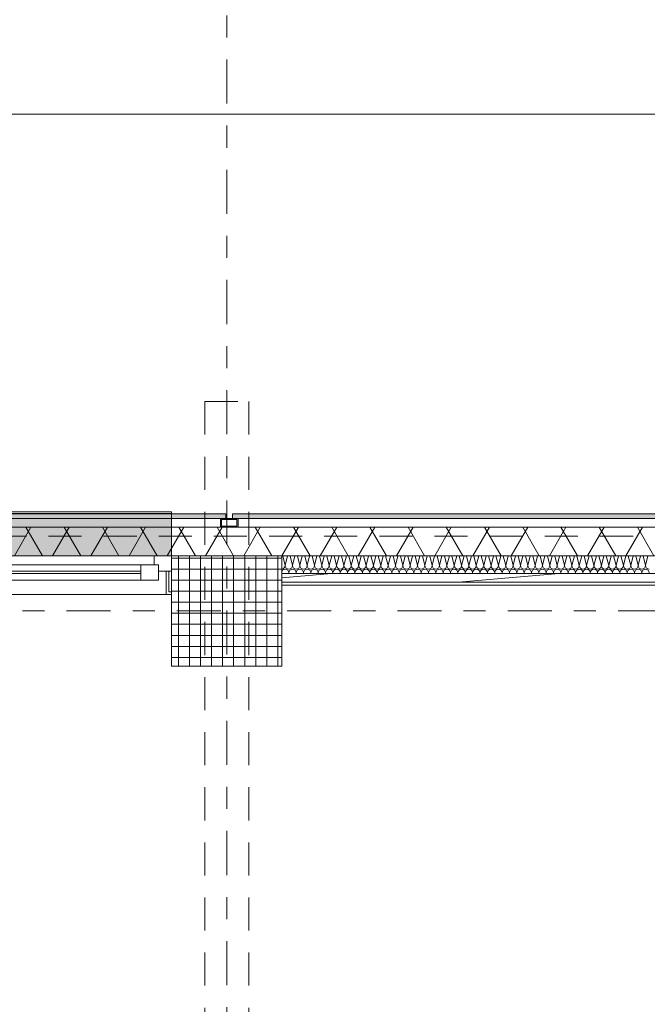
# Model space of a CAD drawing. Header units: metres. Extents: x -167 to 233, y -155 to 122.
# Tile 59 of 68: x 46.81 to 49.66, y 41.8 to 46.27. Entities that reach past the tile are written whole.
import ezdxf
from ezdxf.enums import TextEntityAlignment as Align

# ---------------------------------------------------------------- set-up
doc = ezdxf.new("R2010")
doc.units = ezdxf.units.M
doc.header["$MEASUREMENT"] = 0
for name, pattern in [('Achse', [0.4, 0.2, -0.1, 0, -0.1]), ('Raster', [0.4, 0.2, -0.1, 0, -0.1]), ('Strichlinie eng', [0.23, 0.15, -0.08]), ('Untersicht', [0.2, 0.15, -0.05])]:
    doc.linetypes.add(name, pattern=pattern)
for name, color, linetype in [('09 Schraffuren', 7, 'Continuous'), ('10 Stütze', 7, 'Continuous'), ('10 Wand außen', 7, 'Continuous'), ('20 Decke', 7, 'Continuous'), ('20 Träger', 7, 'Continuous'), ('50 Sanitäreinrichtung', 7, 'Continuous'), ('90 Achsraster', 7, 'Continuous'), ('94 Genehmigungsplanung Bemaßung', 7, 'Continuous')]:
    doc.layers.add(name, color=color, linetype=linetype)
doc.styles.add('ERSTELLTER_STIL_1', font='arial.ttf')
doc.styles.add('ERSTELLTER_STIL_2', font='arial.ttf')
doc.dimstyles.new('ERSTELLTER_STIL__1', dxfattribs={"dimtxt": 0.25, "dimasz": 0.19, "dimexe": 0.18, "dimexo": 0.1, "dimgap": 0, "dimtad": 1, "dimtih": 1, "dimtoh": 1, "dimzin": 0, "dimdsep": 46, "dimtxsty": 'ERSTELLTER_STIL_1', "dimblk": 'ARROWHEAD_6', "dimblk1": 'ARROWHEAD_6', "dimblk2": 'ARROWHEAD_6', "dimcen": 0.09, "dimclrd": 7, "dimclre": 7, "dimclrt": 7, "dimazin": 0, "dimtfac": 1, "dimtdec": 4, "dimtmove": 0, "dimatfit": 3, "dimfxl": 1, "dimtolj": 1, "dimtzin": 0, "dimarcsym": 0})
pattern_1 = [(0, (27236.132094, 33357.27905), (0, 0.075), [0, -0.075])]

# ---------------------------------------------------------------- blocks, each defined once
blk = doc.blocks.new('Rechteck Raster Kassetten Fassade - ACB')
at = {"layer": '50 Sanitäreinrichtung', "linetype": 'Continuous', "lineweight": 0, "true_color": 0x9e9e9e}
for points in [[(8.0247, 0.19), (8.0247, 0.17), (9.9947, 0.17), (9.9947, 0.19)], [(10.0247, 0.19), (10.0247, 0.17), (11.9947, 0.17), (11.9947, 0.19)]]:
    blk.add_hatch(color=253, dxfattribs=at).paths.add_polyline_path(points)
h = blk.add_hatch(color=253, dxfattribs=at)
h.paths.add_polyline_path([(10.0497, 0.13), (10.0497, 0.17), (9.9697, 0.17), (9.9697, 0.13)])
h.paths.add_polyline_path([(9.9747, 0.165), (10.0447, 0.165), (10.0447, 0.135), (9.9747, 0.135)], flags=0)
at = {"layer": '50 Sanitäreinrichtung', "linetype": 'Continuous', "lineweight": 18}
h = blk.add_hatch(dxfattribs=at)
h.set_pattern_fill('Dämmung__weich_0001', color=8, style=0, pattern_type=2)
h.set_pattern_definition([(60, (0, 0), (-0.1299038, 0.075), []), (120, (0, 0), (0.1299038, 0.075), [])])
h.paths.add_polyline_path([(0, 0), (20.25, 0), (20.38, 0.13), (0, 0.13)])
at = {"layer": '50 Sanitäreinrichtung', "color": 251, "linetype": 'Continuous', "lineweight": 18, "true_color": 0x5f5f5f}
for p, q in [((9.9947, 0.19), (8.0247, 0.19)), ((9.9947, 0.19), (8.0247, 0.19)), ((9.9947, 0.17), (9.9947, 0.19)), ((9.9947, 0.17), (9.9947, 0.19)), ((11.9947, 0.19), (10.0247, 0.19)), ((10.0247, 0.19), (10.0247, 0.17)), ((11.9947, 0.19), (10.0247, 0.19)), ((10.0247, 0.19), (10.0247, 0.17)), ((8.0247, 0.17), (9.9947, 0.17)), ((8.0247, 0.17), (9.9947, 0.17)), ((10.0497, 0.17), (9.9697, 0.17)), ((9.9697, 0.17), (9.9697, 0.13)), ((10.0497, 0.17), (9.9697, 0.17)), ((9.9697, 0.17), (9.9697, 0.13)), ((9.9747, 0.165), (9.9747, 0.135)), ((10.0447, 0.165), (9.9747, 0.165)), ((9.9747, 0.165), (9.9747, 0.135)), ((10.0447, 0.165), (9.9747, 0.165)), ((10.0447, 0.135), (9.9747, 0.135)), ((10.0447, 0.135), (9.9747, 0.135)), ((10.0247, 0.17), (11.9947, 0.17)), ((10.0247, 0.17), (11.9947, 0.17)), ((10.0447, 0.165), (10.0447, 0.135)), ((10.0447, 0.165), (10.0447, 0.135)), ((10.0497, 0.17), (10.0497, 0.13)), ((10.0497, 0.17), (10.0497, 0.13)), ((20.38, 0.13), (0, 0.13)), ((10.0497, 0.13), (9.9697, 0.13)), ((10.0497, 0.13), (9.9697, 0.13)), ((0, 0), (20.25, 0))]:
    blk.add_line(p, q, dxfattribs=at)
at = {"layer": '50 Sanitäreinrichtung', "color": 251, "linetype": 'Strichlinie eng', "lineweight": 18, "true_color": 0x5f5f5f}
blk.add_line((20.34, 0.09), (0, 0.09), dxfattribs=at)
blk = doc.blocks.new('4-Flügelfenster 27_2')
at = {"layer": '10 Wand außen', "color": 7, "linetype": 'Continuous', "lineweight": 13}
for p, q in [((-2.25, 0.105), (-2.225, 0.105)), ((-2.225, 0.105), (2.225, 0.105)), ((-2.225, 0), (-2.225, 0.105)), ((-2.25, -0.045), (-2.25, 0)), ((-2.25, -0.045), (-2.25, 0)), ((-2.25, -0.0575), (-2.25, -0.045)), ((-2.25, -0.0575), (-2.25, -0.045)), ((-2.25, -0.07), (-2.25, -0.0575)), ((-2.25, -0.07), (-2.25, -0.0575)), ((-2.25, -0.07), (-2.25, -0.27)), ((-2.25, -0.27), (2.25, -0.27))]:
    blk.add_line(p, q, dxfattribs=at)
at = {"layer": '10 Wand außen', "color": 7, "linetype": 'Continuous', "lineweight": 18}
for p, q in [((-2.25, 0), (-2.19, 0)), ((-2.19, -0.03), (-2.19, 0.04)), ((-2.19, 0.04), (-2.11, 0.04)), ((-2.19, 0), (-2.19, -0.03)), ((-2.11, 0.04), (-1.165, 0.04)), ((-2.11, 0.04), (-2.11, -0.03)), ((-2.11, 0.01), (-1.165, 0.01)), ((-2.19, -0.03), (-2.17, -0.03)), ((-2.11, -0.03), (-2.19, -0.03)), ((-2.17, -0.03), (-2.17, -0.07)), ((-1.165, 0), (-2.11, 0)), ((-1.165, -0.03), (-2.11, -0.03)), ((-2.17, -0.07), (-2.25, -0.07)), ((2.17, -0.07), (-2.17, -0.07))]:
    blk.add_line(p, q, dxfattribs=at)
at = {"layer": '10 Wand außen', "color": 7, "linetype": 'Strichlinie eng', "lineweight": 13}
blk.add_line((-2.25, -0.07), (2.25, -0.07), dxfattribs=at)
blk = doc.blocks.new('*X41', base_point=(27236.1321, 33357.279))
at = {"layer": '10 Wand außen', "color": 8, "linetype": 'Continuous', "lineweight": 18}
for p, q in [((48.0044, 43.8397), (48.0154, 43.7957)), ((48.0264, 43.8397), (48.0154, 43.7957)), ((48.0378, 43.8397), (48.0488, 43.7957)), ((48.0598, 43.8397), (48.0488, 43.7957)), ((48.0711, 43.8397), (48.0821, 43.7957)), ((48.0931, 43.8397), (48.0821, 43.7957)), ((48.1044, 43.8397), (48.1154, 43.7957)), ((48.1264, 43.8397), (48.1154, 43.7957)), ((48.1378, 43.8397), (48.1488, 43.7957)), ((48.1598, 43.8397), (48.1488, 43.7957)), ((48.1711, 43.8397), (48.1821, 43.7957)), ((48.1931, 43.8397), (48.1821, 43.7957)), ((48.2044, 43.8397), (48.2154, 43.7957)), ((48.2264, 43.8397), (48.2154, 43.7957)), ((48.2378, 43.8397), (48.2488, 43.7957)), ((48.2598, 43.8397), (48.2488, 43.7957)), ((48.2711, 43.8397), (48.2821, 43.7957)), ((48.2931, 43.8397), (48.2821, 43.7957)), ((48.3044, 43.8397), (48.3154, 43.7957)), ((48.3264, 43.8397), (48.3154, 43.7957)), ((48.3378, 43.8397), (48.3488, 43.7957)), ((48.3598, 43.8397), (48.3488, 43.7957)), ((48.3711, 43.8397), (48.3821, 43.7957)), ((48.3931, 43.8397), (48.3821, 43.7957)), ((48.4044, 43.8397), (48.4154, 43.7957)), ((48.4264, 43.8397), (48.4154, 43.7957)), ((48.4378, 43.8397), (48.4488, 43.7957)), ((48.4598, 43.8397), (48.4488, 43.7957)), ((48.4711, 43.8397), (48.4821, 43.7957)), ((48.4931, 43.8397), (48.4821, 43.7957)), ((48.5044, 43.8397), (48.5154, 43.7957)), ((48.5264, 43.8397), (48.5154, 43.7957)), ((48.5378, 43.8397), (48.5488, 43.7957)), ((48.5598, 43.8397), (48.5488, 43.7957)), ((48.5711, 43.8397), (48.5821, 43.7957)), ((48.5931, 43.8397), (48.5821, 43.7957)), ((48.6044, 43.8397), (48.6154, 43.7957)), ((48.6264, 43.8397), (48.6154, 43.7957)), ((48.6378, 43.8397), (48.6488, 43.7957)), ((48.6598, 43.8397), (48.6488, 43.7957)), ((48.6711, 43.8397), (48.6821, 43.7957)), ((48.6931, 43.8397), (48.6821, 43.7957)), ((48.7044, 43.8397), (48.7154, 43.7957)), ((48.7264, 43.8397), (48.7154, 43.7957)), ((48.7378, 43.8397), (48.7488, 43.7957)), ((48.7598, 43.8397), (48.7488, 43.7957)), ((48.7711, 43.8397), (48.7821, 43.7957)), ((48.7931, 43.8397), (48.7821, 43.7957)), ((48.8044, 43.8397), (48.8154, 43.7957)), ((48.8264, 43.8397), (48.8154, 43.7957)), ((48.8378, 43.8397), (48.8488, 43.7957)), ((48.8598, 43.8397), (48.8488, 43.7957)), ((48.8711, 43.8397), (48.8821, 43.7957)), ((48.8931, 43.8397), (48.8821, 43.7957)), ((48.9044, 43.8397), (48.9154, 43.7957)), ((48.9264, 43.8397), (48.9154, 43.7957)), ((48.9378, 43.8397), (48.9488, 43.7957)), ((48.9598, 43.8397), (48.9488, 43.7957)), ((48.9711, 43.8397), (48.9821, 43.7957)), ((48.9931, 43.8397), (48.9821, 43.7957)), ((49.0044, 43.8397), (49.0154, 43.7957)), ((49.0264, 43.8397), (49.0154, 43.7957)), ((49.0378, 43.8397), (49.0488, 43.7957)), ((49.0598, 43.8397), (49.0488, 43.7957)), ((49.0711, 43.8397), (49.0821, 43.7957)), ((49.0931, 43.8397), (49.0821, 43.7957)), ((49.1044, 43.8397), (49.1154, 43.7957)), ((49.1264, 43.8397), (49.1154, 43.7957)), ((49.1378, 43.8397), (49.1488, 43.7957)), ((49.1598, 43.8397), (49.1488, 43.7957)), ((49.1711, 43.8397), (49.1821, 43.7957)), ((49.1931, 43.8397), (49.1821, 43.7957)), ((49.2044, 43.8397), (49.2154, 43.7957)), ((49.2264, 43.8397), (49.2154, 43.7957)), ((49.2378, 43.8397), (49.2488, 43.7957)), ((49.2598, 43.8397), (49.2488, 43.7957)), ((49.2711, 43.8397), (49.2821, 43.7957)), ((49.2931, 43.8397), (49.2821, 43.7957)), ((49.3044, 43.8397), (49.3154, 43.7957)), ((49.3264, 43.8397), (49.3154, 43.7957)), ((49.3378, 43.8397), (49.3488, 43.7957)), ((49.3598, 43.8397), (49.3488, 43.7957)), ((49.3711, 43.8397), (49.3821, 43.7957)), ((49.3931, 43.8397), (49.3821, 43.7957)), ((49.4044, 43.8397), (49.4154, 43.7957)), ((49.4264, 43.8397), (49.4154, 43.7957)), ((49.4378, 43.8397), (49.4488, 43.7957)), ((49.4598, 43.8397), (49.4488, 43.7957)), ((49.4711, 43.8397), (49.4821, 43.7957)), ((49.4931, 43.8397), (49.4821, 43.7957)), ((49.5044, 43.8397), (49.5154, 43.7957)), ((49.5264, 43.8397), (49.5154, 43.7957)), ((49.5378, 43.8397), (49.5488, 43.7957)), ((49.5598, 43.8397), (49.5488, 43.7957)), ((49.5711, 43.8397), (49.5821, 43.7957)), ((49.5931, 43.8397), (49.5821, 43.7957)), ((49.6044, 43.8397), (49.6154, 43.7957)), ((49.6264, 43.8397), (49.6154, 43.7957)), ((49.6378, 43.8397), (49.6488, 43.7957)), ((49.6598, 43.8397), (49.6488, 43.7957)), ((48.0321, 43.7624), (48.0314, 43.7597)), ((48.0321, 43.7624), (48.0328, 43.7597)), ((48.0654, 43.7624), (48.0648, 43.7597)), ((48.0654, 43.7624), (48.0661, 43.7597)), ((48.0988, 43.7624), (48.0981, 43.7597)), ((48.0988, 43.7624), (48.0994, 43.7597)), ((48.1321, 43.7624), (48.1314, 43.7597)), ((48.1321, 43.7624), (48.1328, 43.7597)), ((48.1654, 43.7624), (48.1648, 43.7597)), ((48.1654, 43.7624), (48.1661, 43.7597)), ((48.1988, 43.7624), (48.1981, 43.7597)), ((48.1988, 43.7624), (48.1994, 43.7597)), ((48.2321, 43.7624), (48.2314, 43.7597)), ((48.2321, 43.7624), (48.2328, 43.7597)), ((48.2654, 43.7624), (48.2648, 43.7597)), ((48.2654, 43.7624), (48.2661, 43.7597)), ((48.2988, 43.7624), (48.2981, 43.7597)), ((48.2988, 43.7624), (48.2994, 43.7597)), ((48.3321, 43.7624), (48.3314, 43.7597)), ((48.3321, 43.7624), (48.3328, 43.7597)), ((48.3654, 43.7624), (48.3648, 43.7597)), ((48.3654, 43.7624), (48.3661, 43.7597)), ((48.3988, 43.7624), (48.3981, 43.7597)), ((48.3988, 43.7624), (48.3994, 43.7597)), ((48.4321, 43.7624), (48.4314, 43.7597)), ((48.4321, 43.7624), (48.4328, 43.7597)), ((48.4654, 43.7624), (48.4648, 43.7597)), ((48.4654, 43.7624), (48.4661, 43.7597)), ((48.4988, 43.7624), (48.4981, 43.7597)), ((48.4988, 43.7624), (48.4994, 43.7597)), ((48.5321, 43.7624), (48.5314, 43.7597)), ((48.5321, 43.7624), (48.5328, 43.7597)), ((48.5654, 43.7624), (48.5648, 43.7597)), ((48.5654, 43.7624), (48.5661, 43.7597)), ((48.5988, 43.7624), (48.5981, 43.7597)), ((48.5988, 43.7624), (48.5994, 43.7597)), ((48.6321, 43.7624), (48.6314, 43.7597)), ((48.6321, 43.7624), (48.6328, 43.7597)), ((48.6654, 43.7624), (48.6648, 43.7597)), ((48.6654, 43.7624), (48.6661, 43.7597)), ((48.6988, 43.7624), (48.6981, 43.7597)), ((48.6988, 43.7624), (48.6994, 43.7597)), ((48.7321, 43.7624), (48.7314, 43.7597)), ((48.7321, 43.7624), (48.7328, 43.7597)), ((48.7654, 43.7624), (48.7648, 43.7597)), ((48.7654, 43.7624), (48.7661, 43.7597)), ((48.7988, 43.7624), (48.7981, 43.7597)), ((48.7988, 43.7624), (48.7994, 43.7597)), ((48.8321, 43.7624), (48.8314, 43.7597)), ((48.8321, 43.7624), (48.8328, 43.7597)), ((48.8654, 43.7624), (48.8648, 43.7597)), ((48.8654, 43.7624), (48.8661, 43.7597)), ((48.8988, 43.7624), (48.8981, 43.7597)), ((48.8988, 43.7624), (48.8994, 43.7597)), ((48.9321, 43.7624), (48.9314, 43.7597)), ((48.9321, 43.7624), (48.9328, 43.7597)), ((48.9654, 43.7624), (48.9648, 43.7597)), ((48.9654, 43.7624), (48.9661, 43.7597)), ((48.9988, 43.7624), (48.9981, 43.7597)), ((48.9988, 43.7624), (48.9994, 43.7597)), ((49.0321, 43.7624), (49.0314, 43.7597)), ((49.0321, 43.7624), (49.0328, 43.7597)), ((49.0654, 43.7624), (49.0648, 43.7597)), ((49.0654, 43.7624), (49.0661, 43.7597)), ((49.0988, 43.7624), (49.0981, 43.7597)), ((49.0988, 43.7624), (49.0994, 43.7597)), ((49.1321, 43.7624), (49.1314, 43.7597)), ((49.1321, 43.7624), (49.1328, 43.7597)), ((49.1654, 43.7624), (49.1648, 43.7597)), ((49.1654, 43.7624), (49.1661, 43.7597)), ((49.1988, 43.7624), (49.1981, 43.7597)), ((49.1988, 43.7624), (49.1994, 43.7597)), ((49.2321, 43.7624), (49.2314, 43.7597)), ((49.2321, 43.7624), (49.2328, 43.7597)), ((49.2654, 43.7624), (49.2648, 43.7597)), ((49.2654, 43.7624), (49.2661, 43.7597)), ((49.2988, 43.7624), (49.2981, 43.7597)), ((49.2988, 43.7624), (49.2994, 43.7597)), ((49.3321, 43.7624), (49.3314, 43.7597)), ((49.3321, 43.7624), (49.3328, 43.7597)), ((49.3654, 43.7624), (49.3648, 43.7597)), ((49.3654, 43.7624), (49.3661, 43.7597)), ((49.3988, 43.7624), (49.3981, 43.7597)), ((49.3988, 43.7624), (49.3994, 43.7597)), ((49.4321, 43.7624), (49.4314, 43.7597)), ((49.4321, 43.7624), (49.4328, 43.7597)), ((49.4654, 43.7624), (49.4648, 43.7597)), ((49.4654, 43.7624), (49.4661, 43.7597)), ((49.4988, 43.7624), (49.4981, 43.7597)), ((49.4988, 43.7624), (49.4994, 43.7597)), ((49.5321, 43.7624), (49.5314, 43.7597)), ((49.5321, 43.7624), (49.5328, 43.7597)), ((49.5654, 43.7624), (49.5648, 43.7597)), ((49.5654, 43.7624), (49.5661, 43.7597)), ((49.5988, 43.7624), (49.5981, 43.7597)), ((49.5988, 43.7624), (49.5994, 43.7597)), ((49.6321, 43.7624), (49.6314, 43.7597)), ((49.6321, 43.7624), (49.6328, 43.7597))]:
    blk.add_line(p, q, dxfattribs=at)
for centre, start, end in [((47.9988, 43.7957), 278.0231, 0), ((48.0321, 43.7957), 180, 270), ((48.0321, 43.7957), 270, 0), ((48.0654, 43.7957), 180, 270), ((48.0654, 43.7957), 270, 0), ((48.0988, 43.7957), 180, 270), ((48.0988, 43.7957), 270, 0), ((48.1321, 43.7957), 180, 270), ((48.1321, 43.7957), 270, 0), ((48.1654, 43.7957), 180, 270), ((48.1654, 43.7957), 270, 0), ((48.1988, 43.7957), 180, 270), ((48.1988, 43.7957), 270, 0), ((48.2321, 43.7957), 180, 270), ((48.2321, 43.7957), 270, 0), ((48.2654, 43.7957), 180, 270), ((48.2654, 43.7957), 270, 0), ((48.2988, 43.7957), 180, 270), ((48.2988, 43.7957), 270, 0), ((48.3321, 43.7957), 180, 270), ((48.3321, 43.7957), 270, 0), ((48.3654, 43.7957), 180, 270), ((48.3654, 43.7957), 270, 0), ((48.3988, 43.7957), 180, 270), ((48.3988, 43.7957), 270, 0), ((48.4321, 43.7957), 180, 270), ((48.4321, 43.7957), 270, 0), ((48.4654, 43.7957), 180, 270), ((48.4654, 43.7957), 270, 0), ((48.4988, 43.7957), 180, 270), ((48.4988, 43.7957), 270, 0), ((48.5321, 43.7957), 180, 270), ((48.5321, 43.7957), 270, 0), ((48.5654, 43.7957), 180, 270), ((48.5654, 43.7957), 270, 0), ((48.5988, 43.7957), 180, 270), ((48.5988, 43.7957), 270, 0), ((48.6321, 43.7957), 180, 270), ((48.6321, 43.7957), 270, 0), ((48.6654, 43.7957), 180, 270), ((48.6654, 43.7957), 270, 0), ((48.6988, 43.7957), 180, 270), ((48.6988, 43.7957), 270, 0), ((48.7321, 43.7957), 180, 270), ((48.7321, 43.7957), 270, 0), ((48.7654, 43.7957), 180, 270), ((48.7654, 43.7957), 270, 0), ((48.7988, 43.7957), 180, 270), ((48.7988, 43.7957), 270, 0), ((48.8321, 43.7957), 180, 270), ((48.8321, 43.7957), 270, 0), ((48.8654, 43.7957), 180, 270), ((48.8654, 43.7957), 270, 0), ((48.8988, 43.7957), 180, 270), ((48.8988, 43.7957), 270, 0), ((48.9321, 43.7957), 180, 270), ((48.9321, 43.7957), 270, 0), ((48.9654, 43.7957), 180, 270), ((48.9654, 43.7957), 270, 0), ((48.9988, 43.7957), 180, 270), ((48.9988, 43.7957), 270, 0), ((49.0321, 43.7957), 180, 270), ((49.0321, 43.7957), 270, 0), ((49.0654, 43.7957), 180, 270), ((49.0654, 43.7957), 270, 0), ((49.0988, 43.7957), 180, 270), ((49.0988, 43.7957), 270, 0), ((49.1321, 43.7957), 180, 270), ((49.1321, 43.7957), 270, 0), ((49.1654, 43.7957), 180, 270), ((49.1654, 43.7957), 270, 0), ((49.1988, 43.7957), 180, 270), ((49.1988, 43.7957), 270, 0), ((49.2321, 43.7957), 180, 270), ((49.2321, 43.7957), 270, 0), ((49.2654, 43.7957), 180, 270), ((49.2654, 43.7957), 270, 0), ((49.2988, 43.7957), 180, 270), ((49.2988, 43.7957), 270, 0), ((49.3321, 43.7957), 180, 270), ((49.3321, 43.7957), 270, 0), ((49.3654, 43.7957), 180, 270), ((49.3654, 43.7957), 270, 0), ((49.3988, 43.7957), 180, 270), ((49.3988, 43.7957), 270, 0), ((49.4321, 43.7957), 180, 270), ((49.4321, 43.7957), 270, 0), ((49.4654, 43.7957), 180, 270), ((49.4654, 43.7957), 270, 0), ((49.4988, 43.7957), 180, 270), ((49.4988, 43.7957), 270, 0), ((49.5321, 43.7957), 180, 270), ((49.5321, 43.7957), 270, 0), ((49.5654, 43.7957), 180, 270), ((49.5654, 43.7957), 270, 0), ((49.5988, 43.7957), 180, 270), ((49.5988, 43.7957), 270, 0), ((49.6321, 43.7957), 180, 270), ((49.6321, 43.7957), 270, 0), ((49.6654, 43.7957), 180, 270), ((48.0154, 43.7624), 90, 149.3647), ((48.0154, 43.7624), 0, 90), ((48.0488, 43.7624), 90, 180), ((48.0488, 43.7624), 0, 90), ((48.0821, 43.7624), 90, 180), ((48.0821, 43.7624), 0, 90), ((48.1154, 43.7624), 90, 180), ((48.1154, 43.7624), 0, 90), ((48.1488, 43.7624), 90, 180), ((48.1488, 43.7624), 0, 90), ((48.1821, 43.7624), 90, 180), ((48.1821, 43.7624), 0, 90), ((48.2154, 43.7624), 90, 180), ((48.2154, 43.7624), 0, 90), ((48.2488, 43.7624), 90, 180), ((48.2488, 43.7624), 0, 90), ((48.2821, 43.7624), 90, 180), ((48.2821, 43.7624), 0, 90), ((48.3154, 43.7624), 90, 180), ((48.3154, 43.7624), 0, 90), ((48.3488, 43.7624), 90, 180), ((48.3488, 43.7624), 0, 90), ((48.3821, 43.7624), 90, 180), ((48.3821, 43.7624), 0, 90), ((48.4154, 43.7624), 90, 180), ((48.4154, 43.7624), 0, 90), ((48.4488, 43.7624), 90, 180), ((48.4488, 43.7624), 0, 90), ((48.4821, 43.7624), 90, 180), ((48.4821, 43.7624), 0, 90), ((48.5154, 43.7624), 90, 180), ((48.5154, 43.7624), 0, 90), ((48.5488, 43.7624), 90, 180), ((48.5488, 43.7624), 0, 90), ((48.5821, 43.7624), 90, 180), ((48.5821, 43.7624), 0, 90), ((48.6154, 43.7624), 90, 180), ((48.6154, 43.7624), 0, 90), ((48.6488, 43.7624), 90, 180), ((48.6488, 43.7624), 0, 90), ((48.6821, 43.7624), 90, 180), ((48.6821, 43.7624), 0, 90), ((48.7154, 43.7624), 90, 180), ((48.7154, 43.7624), 0, 90), ((48.7488, 43.7624), 90, 180), ((48.7488, 43.7624), 0, 90), ((48.7821, 43.7624), 90, 180), ((48.7821, 43.7624), 0, 90), ((48.8154, 43.7624), 90, 180), ((48.8154, 43.7624), 0, 90), ((48.8488, 43.7624), 90, 180), ((48.8488, 43.7624), 0, 90), ((48.8821, 43.7624), 90, 180), ((48.8821, 43.7624), 0, 90), ((48.9154, 43.7624), 90, 180), ((48.9154, 43.7624), 0, 90), ((48.9488, 43.7624), 90, 180), ((48.9488, 43.7624), 0, 90), ((48.9821, 43.7624), 90, 180), ((48.9821, 43.7624), 0, 90), ((49.0154, 43.7624), 90, 180), ((49.0154, 43.7624), 0, 90), ((49.0488, 43.7624), 90, 180), ((49.0488, 43.7624), 0, 90), ((49.0821, 43.7624), 90, 180), ((49.0821, 43.7624), 0, 90), ((49.1154, 43.7624), 90, 180), ((49.1154, 43.7624), 0, 90), ((49.1488, 43.7624), 90, 180), ((49.1488, 43.7624), 0, 90), ((49.1821, 43.7624), 90, 180), ((49.1821, 43.7624), 0, 90), ((49.2154, 43.7624), 90, 180), ((49.2154, 43.7624), 0, 90), ((49.2488, 43.7624), 90, 180), ((49.2488, 43.7624), 0, 90), ((49.2821, 43.7624), 90, 180), ((49.2821, 43.7624), 0, 90), ((49.3154, 43.7624), 90, 180), ((49.3154, 43.7624), 0, 90), ((49.3488, 43.7624), 90, 180), ((49.3488, 43.7624), 0, 90), ((49.3821, 43.7624), 90, 180), ((49.3821, 43.7624), 0, 90), ((49.4154, 43.7624), 90, 180), ((49.4154, 43.7624), 0, 90), ((49.4488, 43.7624), 90, 180), ((49.4488, 43.7624), 0, 90), ((49.4821, 43.7624), 90, 180), ((49.4821, 43.7624), 0, 90), ((49.5154, 43.7624), 90, 180), ((49.5154, 43.7624), 0, 90), ((49.5488, 43.7624), 90, 180), ((49.5488, 43.7624), 0, 90), ((49.5821, 43.7624), 90, 180), ((49.5821, 43.7624), 0, 90), ((49.6154, 43.7624), 90, 180), ((49.6154, 43.7624), 0, 90), ((49.6488, 43.7624), 90, 180), ((49.6488, 43.7624), 0, 90)]:
    blk.add_arc(centre, 0.0167, start, end, dxfattribs=at)
blk = doc.blocks.new('Standard-Rastermarker_137')
at = {"layer": '90 Achsraster', "color": 14, "linetype": 'Raster', "lineweight": 18, "true_color": 0xa80000}
blk.add_line((1, 0), (24.7309, 0), dxfattribs=at)
at = {"layer": '90 Achsraster', "color": 14, "lineweight": 18, "true_color": 0xa80000, "style": 'ERSTELLTER_STIL_2'}
for tag, p in [('AC_MarkerText_1_0', (-0.5686, -0.0686)), ('AC_MarkerText_1_1', (25.8623, -0.0686))]:
    blk.add_attdef(tag, text='', height=0.3, rotation=90, dxfattribs=at).set_placement(p, align=Align.TOP_CENTER)
blk = doc.blocks.new('Standard-Rastermarker_139')
at = {"layer": '90 Achsraster', "color": 14, "linetype": 'Raster', "lineweight": 18, "true_color": 0xa80000}
blk.add_line((1, 0), (45.4427, 0), dxfattribs=at)
at = {"layer": '90 Achsraster', "color": 14, "lineweight": 18, "true_color": 0xa80000, "style": 'ERSTELLTER_STIL_2'}
for tag, p in [('AC_MarkerText_1_0', (-0.35, 0.15)), ('AC_MarkerText_1_1', (46.7927, 0.15))]:
    blk.add_attdef(tag, text='', height=0.3, dxfattribs=at).set_placement(p, align=Align.TOP_CENTER)
blk = doc.blocks.new('*D233', base_point=(27236.1321, 33357.279))
at = {"layer": '94 Genehmigungsplanung Bemaßung', "color": 7, "linetype": 'Continuous', "lineweight": 13}
for p, q in [((17.3411, 46.9622), (17.3411, 47.3372)), ((58.1625, 46.9622), (58.1625, 47.3372)), ((17.4411, 47.2497), (17.2411, 47.0497)), ((58.0625, 47.0497), (58.2625, 47.2497)), ((17.1911, 47.1497), (17.3411, 47.1497)), ((17.3411, 47.1497), (58.1625, 47.1497)), ((58.1625, 47.1497), (58.3125, 47.1497))]:
    blk.add_line(p, q, dxfattribs=at)
at = {"layer": '94 Genehmigungsplanung Bemaßung', "color": 7, "lineweight": 13, "insert": (37.3228, 47.1997), "char_height": 0.25, "attachment_point": 7, "style": 'ERSTELLTER_STIL_1'}
blk.add_mtext('\\A1;{\\pql;\\fArial|b0|i0|c0|p0;\\W1.000000;40,82}', dxfattribs=at)
blk = doc.blocks.new('ARROWHEAD_6')
at = {"color": 0, "linetype": 'Continuous', "lineweight": 0}
for p, q in [((-0.5, -0.5), (0.5, 0.5)), ((0, 0), (-1, 0))]:
    blk.add_line(p, q, dxfattribs=at)
blk = doc.blocks.new('*D257', base_point=(27236.1321, 33357.279))
at = {"layer": '94 Genehmigungsplanung Bemaßung', "color": 7, "linetype": 'Continuous', "lineweight": 13}
for p, q in [((17.5011, 45.656), (17.5011, 46.031)), ((58.0025, 45.656), (58.0025, 46.031)), ((17.6011, 45.9435), (17.4011, 45.7435)), ((57.9025, 45.7435), (58.1025, 45.9435)), ((17.5011, 45.8435), (58.0025, 45.8435))]:
    blk.add_line(p, q, dxfattribs=at)
at = {"layer": '94 Genehmigungsplanung Bemaßung', "color": 7, "lineweight": 13, "char_height": 0.25, "attachment_point": 7, "style": 'ERSTELLTER_STIL_1'}
for s, insert in [('\\A1;{\\pql;\\fArial|b0|i0|c0|p0;\\W1.000000;40,50}', (37.1321, 45.8935)), ('\\A1;{\\pql;\\fArial|b0|i0|c0|p0;\\W1.000000;16}', (57.5211, 45.8935))]:
    blk.add_mtext(s, dxfattribs=dict(at, insert=insert))

msp = doc.modelspace()

# ---------------------------------------------------------------- hatches: boundary and pattern name
at = {"layer": '09 Schraffuren', "linetype": 'Continuous', "lineweight": 18}
msp.add_hatch(color=255, dxfattribs=at).paths.add_polyline_path([(43.0011, 43.8397), (47.5011, 43.8397), (47.5011, 44.0314), (43.0011, 44.0314)])
at = {"layer": '10 Stütze', "linetype": 'Continuous', "lineweight": 18}
h = msp.add_hatch(dxfattribs=at)
h.set_pattern_fill('Beton__Fertigteil_Träger_1D', color=8, style=0, pattern_type=2)
h.set_pattern_definition([(0, (27236.132094, 33357.27905), (0, 0.05), []), (90, (27236.132094, 33357.27905), (-0.05, 0), [])])
h.paths.add_polyline_path([(47.5011, 43.8397), (47.5011, 43.3397), (48.0011, 43.3397), (48.0011, 43.8397)])
at = {"layer": '10 Wand außen', "linetype": 'Continuous', "lineweight": 13, "true_color": 0x000100}
h = msp.add_hatch(dxfattribs=at)
h.set_pattern_fill('Gipskarton_0001', color=98, style=0, pattern_type=2)
h.set_pattern_definition(pattern_1)
h.paths.add_polyline_path([(47.4761, 43.6647), (47.5011, 43.6647), (47.5011, 43.6772), (47.4886, 43.6772), (47.4886, 43.7697), (47.4761, 43.7697)])
h = msp.add_hatch(dxfattribs=at)
h.set_pattern_fill('Gipskarton_0001', color=98, style=0, pattern_type=2)
h.set_pattern_definition(pattern_1)
h.paths.add_polyline_path([(47.4886, 43.6772), (47.5011, 43.6772), (47.5011, 43.6897), (47.5011, 43.7697), (47.4886, 43.7697)])
h = msp.add_hatch(dxfattribs=at)
h.set_pattern_fill('Holz__Vollholz__Längshol_AA', color=98, style=0, pattern_type=2)
h.set_pattern_definition([(5, (27236.13209, 33357.27905), (-0.00784401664, 0.08965752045), [])])
h.paths.add_polyline_path([(48.0011, 43.7197), (52.5011, 43.7197), (52.5011, 43.7597), (48.0011, 43.7597)])
h = msp.add_hatch(dxfattribs=at)
h.set_pattern_fill('Gipskarton_0001', color=98, style=0, pattern_type=2)
h.set_pattern_definition(pattern_1)
h.paths.add_polyline_path([(48.0011, 43.7072), (52.5011, 43.7072), (52.5011, 43.7197), (48.0011, 43.7197)])

# ---------------------------------------------------------------- linework, layer by layer
at = {"layer": '09 Schraffuren', "color": 7, "linetype": 'Continuous', "lineweight": 13, "flags": 128}
msp.add_lwpolyline([(43.0011, 43.8397), (47.5011, 43.8397), (47.5011, 44.0314), (43.0011, 44.0314)], close=True, dxfattribs=at)
at = {"layer": '10 Stütze', "color": 7, "linetype": 'Continuous', "lineweight": 13, "flags": 128}
msp.add_lwpolyline([(47.5011, 43.8397), (47.5011, 43.3397), (48.0011, 43.3397), (48.0011, 43.8397)], close=True, dxfattribs=at)
at = {"layer": '10 Wand außen', "color": 7, "linetype": 'Continuous', "lineweight": 13}
for p, q in [((47.5011, 43.8397), (47.5011, 43.8272)), ((47.5011, 43.8272), (47.5011, 43.8147)), ((47.5011, 43.8147), (47.5011, 43.7697)), ((47.4761, 43.7697), (47.4761, 43.6647)), ((47.4886, 43.7697), (47.4761, 43.7697)), ((47.4886, 43.6772), (47.4886, 43.7697)), ((47.5011, 43.7697), (47.4886, 43.7697)), ((47.5011, 43.6897), (47.5011, 43.7697)), ((47.5011, 43.6647), (47.4761, 43.6647)), ((47.5011, 43.6772), (47.4886, 43.6772))]:
    msp.add_line(p, q, dxfattribs=at)
at = {"layer": '10 Wand außen', "color": 7, "linetype": 'Continuous', "lineweight": 18}
for p, q in [((48.0011, 43.7597), (52.5011, 43.7597)), ((48.0011, 43.7197), (52.5011, 43.7197))]:
    msp.add_line(p, q, dxfattribs=at)
at = {"layer": '10 Wand außen', "color": 7, "linetype": 'Continuous', "lineweight": 18, "flags": 128}
for points in [[(52.5011, 43.8397), (48.0011, 43.8397)], [(48.0011, 43.8397), (48.0011, 43.7072)], [(48.0011, 43.7072), (52.5011, 43.7072)]]:
    msp.add_lwpolyline(points, dxfattribs=at)
at = {"layer": '20 Decke', "color": 7, "linetype": 'Continuous', "lineweight": 13, "flags": 128}
msp.add_lwpolyline([(38.1011, 43.8397), (38.1011, 28.3397), (38.2411, 28.3397), (42.5011, 28.3397), (42.5011, 28.8397), (43.0011, 28.8397), (43.0011, 28.3397), (47.5011, 28.3397), (47.5011, 28.8397), (48.0011, 28.8397), (48.0011, 28.4722), (52.5025, 28.4722), (52.5025, 28.8397), (53.0025, 28.8397), (53.0025, 28.3397), (57.5025, 28.3397), (57.5025, 28.8397), (58.0025, 28.8397), (58.0025, 43.8397), (47.5011, 43.8397), (43.0011, 43.8397), (43.0011, 43.3397), (42.5011, 43.3397), (42.5011, 43.8397)], close=True, dxfattribs=at)
at = {"layer": '20 Träger', "color": 7, "linetype": 'Untersicht', "lineweight": 18}
for p, q in [((47.6511, 44.5397), (47.8511, 44.5397)), ((47.6511, 27.6397), (47.6511, 44.5397)), ((47.8511, 27.6397), (47.8511, 44.5397))]:
    msp.add_line(p, q, dxfattribs=at)
at = {"layer": '20 Träger', "color": 7, "linetype": 'Achse', "lineweight": 13}
msp.add_line((47.6511, 43.8397), (47.8511, 43.8397), dxfattribs=at)

# ---------------------------------------------------------------- block references
at = {"layer": '10 Wand außen', "color": 7, "linetype": 'Continuous', "lineweight": 18, "rotation": 179.9999993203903}
msp.add_blockref('4-Flügelfenster 27_2', (45.2511, 43.7697), dxfattribs=at)
at = {"layer": '10 Wand außen', "color": 7, "lineweight": 35}
msp.add_blockref('*X41', (27236.1321, 33357.279), dxfattribs=at)
at = {"layer": '50 Sanitäreinrichtung', "color": 251, "linetype": 'Continuous', "lineweight": 18, "true_color": 0x5f5f5f}
msp.add_blockref('Rechteck Raster Kassetten Fassade - ACB', (37.7525, 43.8397), dxfattribs=at)
at = {"layer": '90 Achsraster', "color": 7, "linetype": 'Continuous', "lineweight": 18, "rotation": 270}
msp.add_blockref('Standard-Rastermarker_137', (47.7511, 47.5916), dxfattribs=at)
at = {"layer": '90 Achsraster', "color": 7, "linetype": 'Continuous', "lineweight": 18}
msp.add_blockref('Standard-Rastermarker_139', (13.5244, 43.5897), dxfattribs=at)

# ---------------------------------------------------------------- dimensions: what is measured, and where the dimension line sits
at = {"layer": '94 Genehmigungsplanung Bemaßung', "color": 7, "linetype": 'Continuous', "lineweight": 13}
for base, p1, p2, picture, middle in [((58.1625, 47.1497), (17.3411, 43.9997), (58.1625, 43.9997), '*D233', (37.7416, 47.3247)), ((58.0025, 45.8435), (17.5011, 43.8397), (58.0025, 43.8397), '*D257', (37.5509, 46.0185))]:
    dim = msp.add_linear_dim(base=base, p1=p1, p2=p2, dimstyle='ERSTELLTER_STIL__1', dxfattribs=at)
    dim.commit()
    dim.dimension.update_dxf_attribs({"geometry": picture, "text_midpoint": middle, "dimtype": 160})

doc.saveas('drawing.dxf')
